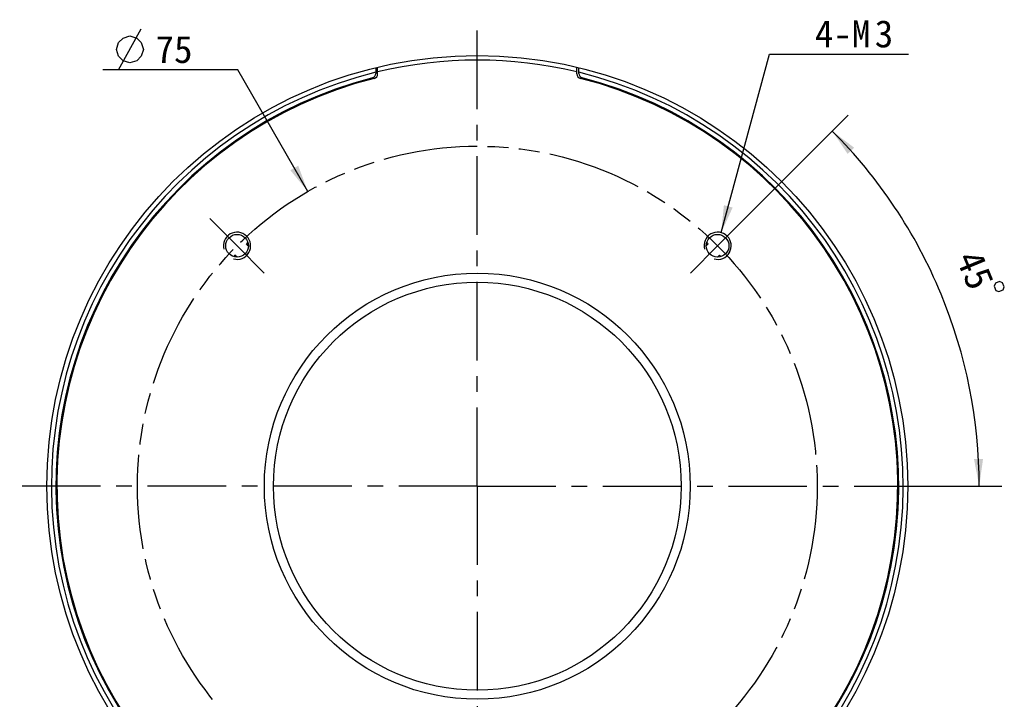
# Model space of a CAD drawing. Header units: millimetres. Extents: x 98 to 271, y 26 to 239.
# Tile 2 of 10: x 98 to 207, y 106 to 180. Entities that reach past the tile are written whole.
import ezdxf
from ezdxf.enums import TextEntityAlignment as Align

# ---------------------------------------------------------------- set-up
doc = ezdxf.new("R2010")
doc.units = ezdxf.units.MM
doc.header["$LTSCALE"] = 23.1
doc.linetypes.add('CENTER', pattern=[0.6, 0.375, -0.075, 0.075, -0.075])
doc.linetypes.add('PHANTOM', pattern=[0.8, 0.45, -0.05, 0.1, -0.05, 0.1, -0.05])
doc.layers.get('0').update_dxf_attribs({"linetype": 'CONTINUOUS'})
for name, color, linetype in [('00_COMPONENTS', 7, 'CONTINUOUS'), ('03_ALL_AXES', 7, 'CONTINUOUS'), ('07_ALL_HOLES', 7, 'CONTINUOUS'), ('51__DRAFT_DIMS', 7, 'CONTINUOUS')]:
    doc.layers.add(name, color=color, linetype=linetype)
doc.styles.get("Standard").update_dxf_attribs({"font": 'simfang.ttf'})
doc.dimstyles.new('DIMSTYLE_1', dxfattribs={"dimtxt": 3, "dimasz": 3, "dimexe": 2.5, "dimexo": 0.5, "dimgap": 3, "dimtad": 1, "dimdec": 1, "dimdsep": 46, "dimtxsty": 'STANDARD', "dimblk": '_FILLED', "dimblk1": '_FILLED', "dimblk2": '_FILLED', "dimcen": 0.09, "dimclrt": 3, "dimazin": 2, "dimtp": 0.5, "dimtm": 0.5, "dimtfac": 1, "dimtdec": -1, "dimtofl": 0, "dimtmove": 0, "dimatfit": 3, "dimldrblk": '_FILLED', "dimfxl": 1, "dimtolj": 1, "dimarcsym": 0})
doc.dimstyles.new('DIMSTYLE_2', dxfattribs={"dimtxt": 3, "dimasz": 3, "dimexe": 2.5, "dimexo": 0.5, "dimtad": 1, "dimdsep": 46, "dimtxsty": 'STANDARD', "dimblk": '_FILLED', "dimblk1": '_FILLED', "dimblk2": '_FILLED', "dimcen": 0.09, "dimclrt": 3, "dimazin": 2, "dimtp": 0.1, "dimtm": 0.1, "dimtfac": 1, "dimtofl": 0, "dimtmove": 0, "dimatfit": 1, "dimldrblk": '_FILLED', "dimfxl": 1, "dimtolj": 1, "dimarcsym": 0})
doc.dimstyles.new('DIMSTYLE_5', dxfattribs={"dimtxt": 3, "dimasz": 3, "dimexe": 2.5, "dimexo": 0.5, "dimtad": 1, "dimdsep": 46, "dimtxsty": 'STANDARD', "dimblk": '_FILLED', "dimblk1": '_FILLED', "dimblk2": '_FILLED', "dimcen": 0.09, "dimazin": 2, "dimtp": 0.1, "dimtm": 0.1, "dimtfac": 1, "dimtofl": 0, "dimtmove": 0, "dimatfit": 1, "dimldrblk": '_FILLED', "dimfxl": 1, "dimtolj": 1, "dimarcsym": 0})

# ---------------------------------------------------------------- blocks, each defined once
blk = doc.blocks.new('*D1')
at = {"layer": '51__DRAFT_DIMS', "color": 4}
for p, q in [((175.28, 155.9), (189.34, 169.97)), ((190.63, 129.03), (206.3, 129.03))]:
    blk.add_line(p, q, dxfattribs=at)
for start, end in [(22.5, 45), (0, 22.5)]:
    blk.add_arc((148.41, 129.03), 55.39, start, end, dxfattribs=at)
for points in [[(190, 166.36), (187.58, 168.2), (189.28, 165.68)], [(203.22, 132.02), (203.8, 129.03), (204.22, 132.04)]]:
    blk.add_solid(points, dxfattribs=at)
at = {"layer": '51__DRAFT_DIMS', "color": 3}
blk.add_text('45', height=3, rotation=-67.5, dxfattribs=at).set_placement((201.97, 152.3), align=Align.CENTER)
blk = doc.blocks.new('_FILLED')
at = {"color": 0, "linetype": 'ByBlock'}
blk.add_solid([(0, 0), (-1, 0.167), (-1, -0.167)], dxfattribs=at)
blk = doc.blocks.new('*D2')
at = {"layer": '51__DRAFT_DIMS', "color": 4}
for p, q in [((175.32, 157), (180.66, 176.68)), ((180.66, 176.68), (184.16, 176.68)), ((184.16, 176.68), (195.98, 176.68))]:
    blk.add_line(p, q, dxfattribs=at)
at = {"layer": '51__DRAFT_DIMS', "color": 4, "xscale": 3, "yscale": 3, "zscale": 3, "rotation": 254.8058587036}
blk.add_blockref('_FILLED', (175.32, 157), dxfattribs=at)
at = {"layer": '51__DRAFT_DIMS', "color": 3}
for s, p in [('4-M', (185.66, 177.43)), ('3', (192.27, 177.43))]:
    blk.add_text(s, height=3, dxfattribs=at).set_placement(p)
blk = doc.blocks.new('*D6')
at = {"color": 1}
for p, q in [((118.48, 174.96), (107.08, 174.96)), ((121.98, 174.96), (118.48, 174.96)), ((129.71, 161.53), (121.98, 174.96))]:
    blk.add_line(p, q, dxfattribs=at)
at = {"color": 1, "xscale": 3, "yscale": 3, "zscale": 3, "rotation": 299.9166684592}
blk.add_blockref('_FILLED', (129.71, 161.53), dxfattribs=at)
at = {"color": 1}
blk.add_text('75', height=3, dxfattribs=at).set_placement((116.98, 175.71), align=Align.RIGHT)

msp = doc.modelspace()

# ---------------------------------------------------------------- linework, layer by layer
at = {"color": 1}
msp.add_line((108.8264, 174.9573), (111.3264, 179.4573), dxfattribs=at)
msp.add_lwpolyline([(108.5764, 177.2073), (108.8264, 177.9573), (109.3264, 178.4573), (110.0764, 178.7073), (110.8264, 178.4573), (111.3264, 177.9573), (111.5764, 177.2073), (111.3264, 176.4573), (110.8264, 175.9573), (110.0764, 175.7073), (109.3264, 175.9573), (108.8264, 176.4573), (108.5764, 177.2073)], dxfattribs=at)
at = {"layer": '00_COMPONENTS', "color": 7}
for p, q in [((137.2088, 175.1924), (137.2088, 174.5521)), ((137.4088, 174.4999), (137.4088, 175.2404)), ((159.4088, 174.4999), (159.4088, 175.2404)), ((159.6088, 174.5521), (159.6088, 175.1924)), ((123.0932, 155.8895), (122.9433, 155.7567)), ((122.9433, 155.7567), (123.1347, 155.5414)), ((123.1332, 155.5402), (122.9433, 155.7567)), ((173.6757, 155.5421), (173.877, 155.7748)), ((173.877, 155.7748), (173.7283, 155.9038)), ((121.6657, 154.4998), (121.5367, 154.3512)), ((121.8984, 154.2985), (121.6657, 154.4998)), ((174.9174, 154.3073), (175.1339, 154.4972)), ((175.1339, 154.4972), (174.9186, 154.3058)), ((175.2666, 154.3473), (175.1339, 154.4972))]:
    msp.add_line(p, q, dxfattribs=at)
for centre, radius in [((148.4088, 129.0317), 47.5), ((121.8923, 155.5482), 1.25), ((174.9253, 155.5482), 1.25), ((148.4088, 129.0317), 23.5), ((148.4088, 129.0317), 22.5)]:
    msp.add_circle(centre, radius, dxfattribs=at)
for centre, radius, start, end in [((148.4088, 129.0317), 47, 76.464809, 103.535191), ((148.4088, 129.0317), 47, 103.786107, 267.256067), ((148.4088, 129.0317), 46.5, 104.414569, 267.226541), ((148.4088, 129.0317), 46.4, 104.193805, 75.806195), ((136.7088, 174.5521), 0.5, 284.414569, 360), ((136.9088, 174.4999), 0.5, 284.193805, 360), ((148.4088, 129.0317), 47, 272.743933, 76.213893), ((148.4088, 129.0317), 46.5, 272.773459, 75.585431), ((159.9088, 174.4999), 0.5, 180, 255.806195), ((160.1088, 174.5521), 0.5, 180, 255.585431)]:
    msp.add_arc(centre, radius, start, end, dxfattribs=at)
at = {"layer": '00_COMPONENTS', "color": 4}
for centre in [(121.8923, 155.5482), (174.9253, 155.5482)]:
    msp.add_arc(centre, 1.5, 255, 195, dxfattribs=at)
at = {"layer": '03_ALL_AXES', "color": 1, "linetype": 'CENTER'}
for q in [(148.4088, 179.5317), (97.9088, 129.0317), (148.4088, 78.5317), (198.9088, 129.0317)]:
    msp.add_line((148.4088, 129.0317), q, dxfattribs=at)
at = {"layer": '07_ALL_HOLES', "color": 1, "linetype": 'CENTER'}
for p, q in [((121.8923, 155.5482), (118.8871, 158.5534)), ((174.9253, 155.5482), (177.9305, 158.5534)), ((121.8923, 155.5482), (124.8975, 152.543)), ((174.9253, 155.5482), (171.9201, 152.543))]:
    msp.add_line(p, q, dxfattribs=at)
at = {"layer": '07_ALL_HOLES', "color": 1, "linetype": 'PHANTOM'}
msp.add_circle((148.4088, 129.0317), 37.5, dxfattribs=at)
at = {"layer": '51__DRAFT_DIMS', "color": 3}
msp.add_lwpolyline([(206.0481, 151.6044), (205.5862, 151.4131), (205.4509, 151.0864), (205.6422, 150.6245), (205.9689, 150.4892), (206.4308, 150.6805), (206.5661, 151.0072), (206.3748, 151.4691), (206.0481, 151.6044)], dxfattribs=at)
at = {"layer": '51__DRAFT_DIMS', "color": 4}
msp.add_arc((174.9253, 155.5482), 1.5, 56.37091, 90, dxfattribs=at)

# ---------------------------------------------------------------- dimensions: what is measured, and where the dimension line sits
at = {"color": 1}
dim = msp.add_diameter_dim_2p(p1=(129.7061, 161.5349), p2=(167.1116, 96.5285), text='%%c<>', dimstyle='DIMSTYLE_5', override={"dimtih": 1, "dimtoh": 1, "dimpost": '<>'}, dxfattribs=at)
dim.commit()
dim.dimension.update_dxf_attribs({"geometry": '*D6', "text_midpoint": (114.7795, 177.2073), "dimtype": 163})
at = {"layer": '51__DRAFT_DIMS', "color": 4}
dim = msp.add_diameter_dim_2p(p1=(175.3185, 156.9958), p2=(174.5322, 154.1006), text='4-M<>', dimstyle='DIMSTYLE_2', override={"dimtih": 1, "dimtoh": 1, "dimpost": '<>'}, dxfattribs=at)
dim.commit()
dim.dimension.update_dxf_attribs({"geometry": '*D2', "text_midpoint": (190.0704, 178.9292), "dimtype": 163})
dim = msp.add_angular_dim_2l(base=(199.58249, 150.22851), line1=((189.57398, 129.03168), (190.12788, 129.03168)), line2=((174.53366, 155.15652), (174.92532, 155.54819)), dimstyle='DIMSTYLE_1', dxfattribs=at)
dim.commit()
dim.dimension.update_dxf_attribs({"geometry": '*D1', "text_midpoint": (199.22148, 151.0799), "dimtype": 162})

doc.saveas('drawing.dxf')
